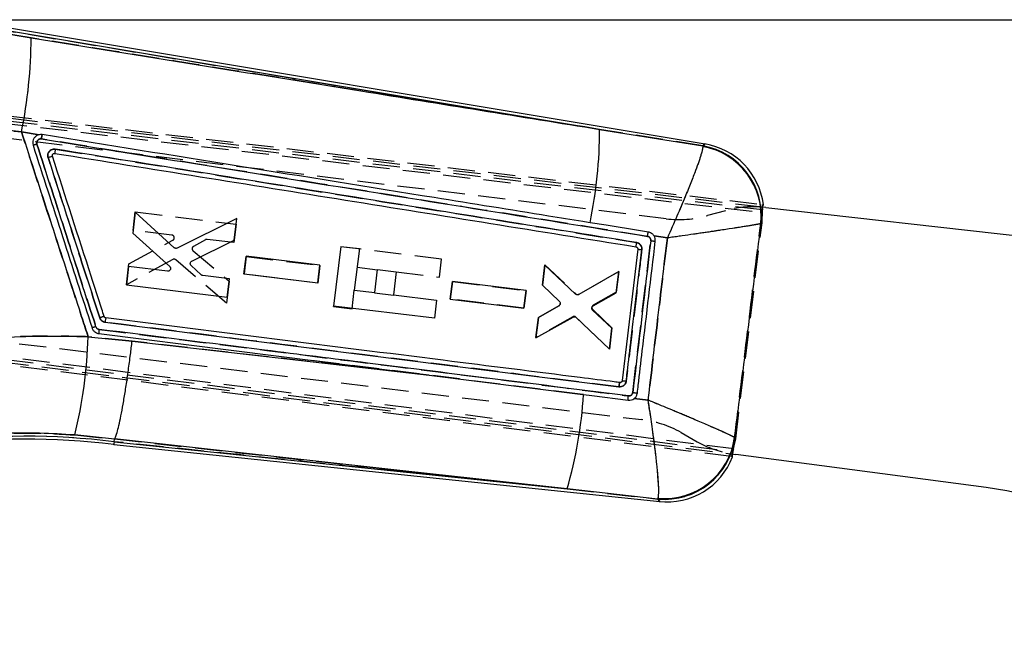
# Model space of a CAD drawing. Extents: x 79 to 812, y 8 to 551.
# Tile 22 of 31: x 240 to 333, y 488 to 546. Entities that reach past the tile are written whole.
import ezdxf

# ---------------------------------------------------------------- set-up
doc = ezdxf.new("R2010")
doc.units = 0
doc.header["$LTSCALE"] = 2
doc.linetypes.add('HIDDEN', pattern=[1.905, 1.27, -0.635])
doc.layers.get('0').update_dxf_attribs({"linetype": 'CONTINUOUS'})
doc.styles.add('SLDTEXTSTYLE0', font='TXT', dxfattribs={"width": 0.75})
doc.dimstyles.new('SLDDIMSTYLE1', dxfattribs={"dimtxt": 7, "dimasz": 6.604, "dimexe": 0, "dimexo": 0.0625, "dimgap": 1.75, "dimtad": 1, "dimdec": 0, "dimrnd": 1e-09, "dimzin": 12, "dimtxsty": 'SLDTEXTSTYLE0', "dimsah": 1, "dimcen": 0.09, "dimazin": 3, "dimtfac": 1, "dimtofl": 0, "dimtmove": 0, "dimatfit": 3, "dimtolj": 1, "dimtzin": 12})

# ---------------------------------------------------------------- blocks, each defined once
blk = doc.blocks.new('_D_1')
at = {"color": 179, "linetype": 'CONTINUOUS'}
for p, q in [((233.644, 545.596), (461.389, 545.596)), ((459.389, 396.085), (459.389, 545.596)), ((438.956, 396.085), (461.389, 396.085))]:
    blk.add_line(p, q, dxfattribs=at)
for points in [[(459.389, 545.596), (458.373, 538.992), (460.405, 538.992)], [(459.389, 396.085), (460.405, 402.689), (458.373, 402.689)]]:
    blk.add_solid(points, dxfattribs=at)
at = {"color": 179, "linetype": 'CONTINUOUS', "insert": (450.366, 466.912, 0.1), "char_height": 7, "attachment_point": 1, "rotation": 90, "style": 'SLDTEXTSTYLE0'}
blk.add_mtext('150', dxfattribs=at)

msp = doc.modelspace()

# ---------------------------------------------------------------- linework, layer by layer
at = {"color": 7, "linetype": 'CONTINUOUS'}
for p, q in [((294.7682, 535.2967), (237.3821, 544.8513)), ((304.6857, 533.9195), (237.4265, 545.118)), ((237.3325, 544.5534), (241.3779, 543.8934)), ((240.4659, 535.0592), (235.9728, 535.5856)), ((242.1144, 534.7889), (240.4659, 535.0592)), ((242.1144, 534.7889), (242.0938, 534.7836)), ((294.7682, 535.2967), (304.4682, 533.7397)), ((304.4682, 533.7397), (304.4714, 533.6807)), ((310.0683, 527.988), (310.1485, 528.2317)), ((251.1575, 527.5344), (250.9157, 525.5551)), ((254.8076, 524.1858), (251.1575, 527.5344)), ((310.3774, 527.9633), (309.9463, 528.0023)), ((310.3774, 527.9633), (351.7791, 523.3036)), ((260.6953, 526.9379), (255.092, 524.1457)), ((260.4452, 524.8896), (260.6953, 526.9379)), ((309.9172, 526.455), (309.9024, 526.4411)), ((250.9157, 525.5551), (254.3874, 522.4142)), ((301.1312, 525.0971), (299.8794, 525.3035)), ((256.4651, 522.9336), (260.4452, 524.8896)), ((270.462, 524.3071), (269.779, 518.7062)), ((270.462, 524.3071), (272.2028, 524.0948)), ((272.2028, 524.0948), (271.7273, 520.1952)), ((298.3514, 524.044), (296.8915, 511.697)), ((257.3467, 521.6373), (256.4033, 522.5186)), ((261.5697, 523.3748), (261.3676, 521.7208)), ((268.4927, 522.5319), (261.5697, 523.3748)), ((268.2907, 520.8778), (268.4927, 522.5319)), ((289.6198, 522.5492), (289.3908, 520.6739)), ((292.503, 519.8315), (289.6198, 522.5492)), ((250.5326, 522.418), (250.322, 520.6942)), ((254.1855, 521.9733), (250.5326, 522.418)), ((261.3676, 521.7208), (268.2907, 520.8778)), ((273.6423, 519.9617), (273.9084, 522.1441)), ((273.9084, 522.1441), (275.6633, 521.93)), ((275.6633, 521.93), (275.3972, 519.7477)), ((296.5726, 521.9513), (292.8028, 519.7959)), ((296.3264, 519.9353), (296.5726, 521.9513)), ((250.322, 520.6942), (259.7919, 519.5411)), ((260.0025, 521.265), (257.4887, 521.5711)), ((259.7919, 519.5411), (260.0025, 521.265)), ((280.9407, 521.0085), (280.7386, 519.3545)), ((287.8636, 520.1656), (280.9407, 521.0085)), ((289.3908, 520.6739), (290.9962, 519.1382)), ((271.7273, 520.1952), (273.6423, 519.9617)), ((275.3972, 519.7477), (279.4562, 519.2527)), ((287.6616, 518.5115), (287.8636, 520.1656)), ((294.1616, 518.7249), (296.3264, 519.9353)), ((279.4562, 519.2527), (279.2487, 517.5514)), ((280.7386, 519.3545), (287.6616, 518.5115)), ((279.2487, 517.5514), (269.779, 518.7062)), ((290.9456, 518.7337), (289.0188, 517.6289)), ((295.9204, 516.6113), (294.1109, 518.3168)), ((288.7855, 515.7184), (292.2753, 517.67)), ((289.0188, 517.6289), (288.7855, 515.7184)), ((292.5745, 517.632), (295.6828, 514.6657)), ((295.6828, 514.6657), (295.9204, 516.6113)), ((246.7286, 515.8256), (250.856, 515.3967)), ((278.7694, 512.2125), (292.9538, 510.426)), ((296.6826, 511.5173), (296.6632, 511.5187)), ((292.9538, 510.426), (293.2555, 510.388)), ((298.0133, 510.0131), (299.3277, 509.8632)), ((249.1957, 506.2165), (245.4706, 506.5949)), ((249.1671, 505.9641), (249.1957, 506.2165)), ((249.1671, 505.9641), (291.709, 501.5281)), ((249.1961, 506.2174), (249.1957, 506.2165)), ((307.4474, 506.3503), (307.4609, 506.3276)), ((249.1368, 505.6955), (300.4178, 500.3482)), ((307.1196, 504.8236), (307.5475, 504.758)), ((307.2637, 504.552), (307.2436, 504.808)), ((331.0891, 501.6652), (307.5475, 504.758)), ((300.2495, 500.5818), (291.709, 501.5281)), ((300.2495, 500.5818), (300.2755, 500.655))]:
    msp.add_line(p, q, dxfattribs=at)
at = {"color": 7, "linetype": 'HIDDEN'}
for p, q in [((237.3821, 544.8513), (294.7682, 535.2967)), ((241.3779, 543.8934), (237.3325, 544.5534)), ((223.7638, 538.3841), (310.0402, 528.2445)), ((310.0683, 527.988), (223.2732, 538.2163)), ((223.3248, 537.708), (310.0703, 527.4855)), ((310.0593, 527.7388), (223.8154, 537.8746)), ((235.9728, 535.5856), (240.4659, 535.0592)), ((301.0096, 526.9009), (234.9879, 534.9522)), ((240.4659, 535.0592), (242.1144, 534.7889)), ((304.4682, 533.7397), (294.7682, 535.2967)), ((304.4682, 533.7397), (304.4714, 533.6807)), ((243.4694, 533.0172), (243.5327, 533.0415)), ((243.6032, 533.043), (243.6024, 533.0431)), ((250.9466, 525.8135), (251.1565, 527.5373)), ((251.1565, 527.5373), (260.626, 526.3808)), ((306.5787, 527.6601), (304.9004, 527.1932)), ((310.0236, 526.5269), (310.0593, 527.7388)), ((260.626, 526.3808), (260.4161, 524.6568)), ((307.5482, 506.2283), (310.0236, 526.5269)), ((309.9024, 526.4411), (309.9172, 526.455)), ((310.0236, 526.5269), (309.9767, 526.4952)), ((254.5994, 525.3673), (250.9466, 525.8135)), ((299.8794, 525.3035), (301.1312, 525.0971)), ((250.5647, 522.6763), (254.6894, 524.8908)), ((257.7487, 524.9337), (256.6211, 524.305)), ((260.4161, 524.6568), (257.9025, 524.9638)), ((297.8825, 510.5859), (299.5705, 524.8419)), ((256.5814, 523.8872), (259.9747, 521.0321)), ((279.9266, 523.1101), (270.4569, 524.2649)), ((254.6716, 523.0701), (250.3237, 520.6968)), ((250.3237, 520.6968), (250.5647, 522.6763)), ((259.7253, 518.9836), (254.9573, 523.0407)), ((261.3662, 521.7061), (261.5676, 523.3602)), ((261.5676, 523.3602), (268.4903, 522.5147)), ((268.4903, 522.5147), (268.2889, 520.8605)), ((279.7191, 521.4088), (279.9266, 523.1101)), ((289.3893, 520.6669), (289.6219, 522.5776)), ((289.6219, 522.5776), (292.5405, 519.8445)), ((268.2889, 520.8605), (261.3662, 521.7061)), ((271.9902, 522.3514), (273.9052, 522.1178)), ((275.6601, 521.9038), (279.7191, 521.4088)), ((292.84, 519.8094), (296.5701, 521.9418)), ((296.5701, 521.9418), (296.3332, 519.9961)), ((259.9747, 521.0321), (259.7253, 518.9836)), ((280.7381, 519.3476), (280.9395, 521.0018)), ((280.9395, 521.0018), (287.8622, 520.1563)), ((290.9941, 519.1315), (289.3893, 520.6669)), ((271.5147, 518.4518), (271.727, 520.1926)), ((273.6422, 519.9609), (273.6391, 519.9355)), ((273.6391, 519.9355), (275.394, 519.7214)), ((275.394, 519.7214), (275.3971, 519.747)), ((287.8622, 520.1563), (287.6607, 518.5021)), ((296.3332, 519.9961), (294.1669, 518.7754)), ((287.6607, 518.5021), (280.7381, 519.3476)), ((307.3655, 505.2954), (204.9494, 518.206)), ((205.024, 517.9772), (307.2943, 505.0521)), ((269.7738, 518.6641), (269.7783, 518.7006)), ((269.7738, 518.6641), (271.5147, 518.4518)), ((289.0185, 517.6218), (290.946, 518.7267)), ((294.1179, 518.3672), (295.9284, 516.672)), ((204.5753, 517.7504), (307.2436, 504.808)), ((307.1551, 504.5657), (204.6491, 517.5206)), ((248.3427, 517.3407), (248.321, 517.1838)), ((248.3995, 517.5929), (248.3933, 517.5794)), ((292.2421, 517.6916), (288.7902, 515.7464)), ((288.7902, 515.7464), (289.0185, 517.6218)), ((295.6829, 514.6559), (292.5416, 517.6542)), ((232.6878, 516.092), (298.7096, 508.0406)), ((295.9284, 516.672), (295.6829, 514.6559)), ((250.856, 515.3967), (246.7286, 515.8256)), ((278.7694, 512.2125), (250.856, 515.3967)), ((292.9538, 510.426), (267.3105, 513.6544)), ((296.6826, 511.5173), (296.6632, 511.5187)), ((293.2555, 510.388), (292.9538, 510.426)), ((299.3277, 509.8632), (298.0133, 510.0131)), ((302.4161, 506.8217), (303.9329, 505.9652)), ((245.4706, 506.5949), (249.1957, 506.2165)), ((291.709, 501.5281), (249.1671, 505.9641)), ((249.1957, 506.2165), (249.1961, 506.2174)), ((307.2943, 505.0521), (307.5482, 506.2283)), ((307.4609, 506.3276), (307.4474, 506.3503)), ((307.5103, 506.2714), (307.5482, 506.2283)), ((291.709, 501.5281), (300.2495, 500.5818)), ((300.2495, 500.5818), (300.2755, 500.655))]:
    msp.add_line(p, q, dxfattribs=at)
at = {"color": 8, "linetype": 'CONTINUOUS'}
for p, q in [((309.9767, 526.4952), (309.9172, 526.455)), ((307.4609, 506.3276), (307.5103, 506.2714))]:
    msp.add_line(p, q, dxfattribs=at)
at = {"color": 8, "linetype": 'CONTINUOUS', "flags": 128}
for points in [[(304.4682, 533.7397), (304.6615, 533.8995), (304.6857, 533.9195)], [(300.4178, 500.3482), (300.3991, 500.3742), (300.2495, 500.5818)]]:
    msp.add_lwpolyline(points, dxfattribs=at)
at = {"color": 7, "linetype": 'HIDDEN', "flags": 128}
for points in [[(304.6857, 533.9195), (304.6615, 533.8995), (304.4682, 533.7397)], [(249.1961, 506.2174), (276.5748, 503.1974), (291.709, 501.5281)], [(300.2495, 500.5818), (300.3991, 500.3742), (300.4178, 500.3482)]]:
    msp.add_lwpolyline(points, dxfattribs=at)
at = {"color": 7, "linetype": 'CONTINUOUS', "flags": 128}
for points in [[(299.3539, 525.6478), (298.5955, 525.7699), (295.3948, 526.2849), (293.8742, 526.5296)], [(248.321, 517.1838), (272.4537, 514.1525), (272.4815, 514.149), (296.5857, 511.1175)], [(247.7344, 516.1165), (272.5919, 512.9901), (278.7694, 512.2125)], [(250.856, 515.3967), (268.9664, 513.3317), (278.7694, 512.2125)], [(293.2555, 510.388), (294.049, 510.288), (297.4473, 509.8598)], [(291.709, 501.5281), (276.5748, 503.1974), (249.1961, 506.2174)]]:
    msp.add_lwpolyline(points, dxfattribs=at)
at = {"color": 7, "linetype": 'CONTINUOUS'}
for centre, radius, start, end in [((196.6674, 544.0448), 44.7107, 348.406174, 359.80601), ((251.0372, 535.3266), 43.731, 348.39518, 359.960841), ((247.5752, 515.8586), 18.9222, 107.388388, 108.537046), ((303.337, 527.2132), 6.6238, 353.42704, 80.167061), ((303.3005, 527.1454), 6.6393, 353.910714, 79.842402), ((303.6022, 527.4116), 6.5975, 7.157912, 80.987677), ((305.0165, 569.8821), 45.3674, 263.105652, 263.64903), ((302.5707, 559.2186), 35.4267, 263.159932, 263.77577), ((254.0769, 498.7266), 19.8839, 107.096036, 108.345837), ((251.9334, 502.5844), 14.8712, 107.536066, 108.98866), ((249.21, 516.2326), 1.4802, 169.087471, 184.499778), ((203.8144, 516.9731), 42.9295, 346.010206, 358.468266), ((299.6428, 523.9416), 13.4712, 262.491512, 264.330908), ((252.7893, 512.8862), 40.5432, 343.730936, 356.467265), ((240.737, 436.7944), 69.6815, 83.051292, 97.047077), ((240.737, 436.7944), 69.4111, 83.05016, 97.047077), ((300.891, 507.1749), 6.6243, 264.442737, 352.65139), ((300.8687, 507.2713), 6.6428, 264.876953, 352.030311), ((301.102, 506.9101), 6.5975, 263.418884, 339.037172), ((323.311, 449.7199), 52.5244, 15.486523, 81.484034)]:
    msp.add_arc(centre, radius, start, end, dxfattribs=at)
at = {"color": 7, "linetype": 'HIDDEN'}
for centre, radius, start, end in [((196.6674, 544.0448), 44.7107, 348.406174, 359.80601), ((251.0372, 535.3266), 43.731, 348.39518, 359.960841), ((247.3683, 516.7379), 18.023, 107.596017, 108.80202), ((303.337, 527.2132), 6.6238, 353.42704, 80.167061), ((303.3005, 527.1454), 6.6393, 353.910714, 79.842402), ((302.2201, 536.8273), 10, 263.047077, 285.547077), ((309.259, 518.026), 10, 86.058633, 105.547077), ((305.1703, 572.0112), 47.5006, 263.229776, 263.748758), ((302.2701, 554.7098), 30.9151, 262.717766, 263.423492), ((254.1919, 498.1909), 20.4298, 106.962397, 108.178838), ((251.9147, 502.6929), 14.7625, 107.593731, 109.057036), ((249.2097, 516.2325), 1.4798, 169.081165, 184.497494), ((203.8144, 516.9731), 42.9295, 346.010206, 358.468266), ((302.6656, 550.2503), 39.9517, 263.123897, 263.744085), ((252.7893, 512.8862), 40.5432, 343.730936, 356.467265), ((297.499, 498.1141), 10, 60.547077, 83.047077), ((240.737, 436.7944), 69.6815, 83.051292, 97.047077), ((300.891, 507.1749), 6.6243, 264.442737, 352.65139), ((300.8687, 507.2713), 6.6428, 264.876953, 352.030311), ((308.85, 514.6728), 10, 240.547077, 260.035521)]:
    msp.add_arc(centre, radius, start, end, dxfattribs=at)
at = {"color": 7, "linetype": 'CONTINUOUS'}
for points, knots in [([(241.3779, 543.8934), (251.7009, 542.231), (269.4979, 539.3649), (287.2944, 536.4999), (294.7682, 535.2967)], [0, 0, 0, 0, 0.5800414, 1, 1, 1, 1]), ([(240.4659, 535.0592), (241.352, 532.3354), (243.154, 526.796), (245.242, 520.3849), (246.4442, 516.6978), (246.7286, 515.8256)], [0, 0, 0, 0, 0.4248116, 0.8639417, 1, 1, 1, 1]), ([(242.0938, 534.7836), (242.0322, 534.7618), (241.8883, 534.711), (241.7007, 534.5526), (241.5641, 534.3273), (241.5037, 534.0626), (241.5407, 533.8879), (241.5595, 533.7991)], [0, 0, 0, 0, 0.1568715, 0.3659968, 0.575002, 0.7837725, 1, 1, 1, 1]), ([(242.4181, 534.801), (242.3171, 534.8069), (242.2145, 534.813), (242.1159, 534.7893), (242.1144, 534.7889)], [0, 0, 0, 0, 0.9846076, 1, 1, 1, 1]), ([(242.3286, 534.394), (242.3374, 534.4475), (242.3552, 534.5544), (242.3826, 534.6897), (242.4054, 534.7816), (242.414, 534.7947), (242.4181, 534.801)], [0, 0, 0, 0, 0.2543325, 0.5086641, 0.7629908, 1, 1, 1, 1]), ([(293.8742, 526.5296), (293.6418, 526.567), (292.3425, 526.7761), (287.4643, 527.5609), (270.5453, 530.2824), (254.6922, 532.8292), (242.4181, 534.801)], [0, 0, 0, 0, 0.0135521, 0.0757581, 0.2844189, 1, 1, 1, 1]), ([(241.5595, 533.7991), (242.482, 530.9403), (244.3271, 525.2227), (246.1721, 519.5051), (247.0946, 516.6463)], [0, 0, 0, 0, 0.50000026, 1, 1, 1, 1]), ([(241.9203, 533.9161), (241.9113, 533.9588), (241.8935, 534.0423), (241.9224, 534.1685), (241.9874, 534.2764), (242.085, 534.3559), (242.2038, 534.4014), (242.287, 534.3965), (242.3286, 534.394)], [0, 0, 0, 0, 0.1728871, 0.3382766, 0.5036965, 0.6691415, 0.8345772, 1, 1, 1, 1]), ([(247.4526, 516.7644), (246.5306, 519.6233), (244.6866, 525.3405), (242.8424, 531.0577), (241.9204, 533.9161)], [0, 0, 0, 0, 0.5000433, 1, 1, 1, 1]), ([(242.3286, 534.394), (252.5902, 532.747), (271.5694, 529.7008), (290.5471, 526.6501), (299.2639, 525.2489)], [0, 0, 0, 0, 0.5406799, 1, 1, 1, 1]), ([(304.4714, 533.6807), (304.4364, 533.4714), (304.3674, 533.0589), (303.8926, 531.7143), (303.3481, 530.307), (302.7627, 528.8646), (302.0253, 527.1203), (301.4395, 525.7869), (301.1339, 525.1031), (301.1312, 525.0971)], [0, 0, 0, 0, 0.2123086, 0.4184498, 0.5447965, 0.6711656, 0.8306908, 0.9985142, 1, 1, 1, 1]), ([(243.6407, 533.438), (243.5777, 533.4421), (243.446, 533.4507), (243.2536, 533.383), (243.0888, 533.2565), (242.9762, 533.082), (242.9205, 532.8702), (242.9487, 532.7269), (242.9635, 532.6516)], [0, 0, 0, 0, 0.152251, 0.318701, 0.4831423, 0.6494662, 0.8157834, 1, 1, 1, 1]), ([(242.9635, 532.6516), (242.9764, 532.6557), (243.0134, 532.6674), (243.0936, 532.6927), (243.1984, 532.7257), (243.2968, 532.7562), (243.3591, 532.7752), (243.3707, 532.7784), (243.3759, 532.7799)], [0, 0, 0, 0, 0.0637628, 0.1836307, 0.3984867, 0.6133451, 0.8281996, 1, 1, 1, 1]), ([(243.3759, 532.7799), (243.3716, 532.8004), (243.3623, 532.8445), (243.3762, 532.913), (243.4119, 532.974), (243.4655, 533.0212), (243.5102, 533.0347), (243.5327, 533.0415)], [0, 0, 0, 0, 0.1822619, 0.3920901, 0.593529, 0.7952848, 1, 1, 1, 1]), ([(248.2316, 517.732), (248.1583, 517.9591), (247.7525, 519.2165), (246.134, 524.2325), (244.5887, 529.0214), (243.3759, 532.7799)], [0, 0, 0, 0, 0.045279, 0.2506895, 1, 1, 1, 1]), ([(243.5327, 533.0415), (243.5339, 533.0417), (243.5567, 533.0461), (243.5801, 533.0446), (243.6024, 533.0431)], [0, 0, 0, 0, 0.0508973, 1, 1, 1, 1]), ([(243.6407, 533.438), (243.6329, 533.3864), (243.6174, 533.2831), (243.6026, 533.1533), (243.5963, 533.062), (243.6009, 533.0493), (243.6032, 533.043)], [0, 0, 0, 0, 0.2499975, 0.4999991, 0.7499998, 1, 1, 1, 1]), ([(243.6024, 533.0431), (252.6993, 531.5818), (270.8931, 528.6592), (289.0855, 525.7322), (298.1816, 524.2687)], [0, 0, 0, 0, 0.49999999, 1, 1, 1, 1]), ([(298.2218, 524.6711), (289.1332, 526.132), (270.9402, 529.0563), (252.7458, 531.9766), (243.6407, 533.438)], [0, 0, 0, 0, 0.4995615, 1, 1, 1, 1]), ([(242.9635, 532.6516), (243.0466, 532.394), (243.8558, 529.8855), (245.4742, 524.8683), (247.0093, 520.1086), (247.8184, 517.5999)], [0, 0, 0, 0, 0.0513417, 0.4999801, 1, 1, 1, 1]), ([(310.0402, 528.2445), (310.0402, 528.2445), (310.0401, 528.2445), (310.04, 528.2445), (310.0394, 528.2444), (310.0372, 528.2433), (310.0334, 528.2301), (310.0328, 528.174), (310.0377, 528.0732), (310.0434, 527.9858), (310.0458, 527.9479)], [0, 0, 0, 0, 0.0006085, 0.0030425, 0.0127794, 0.0517358, 0.2081817, 0.4938948, 0.7804556, 1, 1, 1, 1]), ([(309.9024, 526.4411), (309.7373, 526.4052), (309.412, 526.3343), (308.0891, 526.1204), (306.6543, 525.8999), (305.1551, 525.6757), (303.3109, 525.4067), (301.8781, 525.2022), (301.1377, 525.0981), (301.1312, 525.0971)], [0, 0, 0, 0, 0.2123075, 0.4184487, 0.5447952, 0.6711648, 0.8306898, 0.9985147, 1, 1, 1, 1]), ([(309.9024, 526.4411), (309.4901, 523.0667), (308.6719, 516.3698), (307.8534, 509.6728), (307.4474, 506.3503)], [0, 0, 0, 0, 0.5038686, 1, 1, 1, 1]), ([(299.2639, 525.2489), (299.2728, 525.3016), (299.2907, 525.4069), (299.3181, 525.5392), (299.3411, 525.6299), (299.3497, 525.6419), (299.3539, 525.6478)], [0, 0, 0, 0, 0.25254601, 0.50507303, 0.75761047, 1, 1, 1, 1]), ([(299.8794, 525.3035), (299.8677, 525.3207), (299.8073, 525.4095), (299.661, 525.5432), (299.48, 525.6239), (299.3744, 525.6439), (299.3539, 525.6478)], [0, 0, 0, 0, 0.0968273, 0.4995041, 0.9028968, 1, 1, 1, 1]), ([(299.998, 524.7931), (299.9997, 524.8809), (300.003, 525.0575), (299.9294, 525.2256), (299.8807, 525.3016), (299.8794, 525.3035)], [0, 0, 0, 0, 0.4910488, 0.9868619, 1, 1, 1, 1]), ([(299.5706, 524.8427), (299.0106, 520.0909), (298.4504, 515.3384), (297.8826, 510.5867), (297.8825, 510.5859)], [0, 0, 0, 0, 0.9998338, 1, 1, 1, 1]), ([(298.2218, 524.6711), (298.2137, 524.6187), (298.1976, 524.514), (298.182, 524.3815), (298.1752, 524.2882), (298.1797, 524.2752), (298.1819, 524.2687)], [0, 0, 0, 0, 0.249992, 0.4999921, 0.7499998, 1, 1, 1, 1]), ([(298.7297, 524.0007), (298.7307, 524.0696), (298.7325, 524.2075), (298.6485, 524.4009), (298.5101, 524.5555), (298.3569, 524.6419), (298.2559, 524.6637), (298.2218, 524.6711)], [0, 0, 0, 0, 0.2216057, 0.4431986, 0.6648542, 0.8866217, 1, 1, 1, 1]), ([(298.3121, 510.5363), (298.3404, 510.7763), (298.4955, 512.0914), (299.0565, 516.8438), (299.5909, 521.356), (299.998, 524.7931)], [0, 0, 0, 0, 0.0504947, 0.2767379, 1, 1, 1, 1]), ([(299.2639, 525.2489), (299.285, 525.2443), (299.3465, 525.2309), (299.4393, 525.178), (299.5225, 525.0842), (299.5727, 524.9672), (299.5713, 524.8841), (299.5706, 524.8427)], [0, 0, 0, 0, 0.1157915, 0.3372613, 0.5586628, 0.7800599, 1, 1, 1, 1]), ([(299.3277, 509.8632), (299.6234, 512.3662), (300.2232, 517.4444), (300.8257, 522.5222), (301.1312, 525.0971)], [0, 0, 0, 0, 0.49290236, 1, 1, 1, 1]), ([(255.092, 524.1457), (255.0651, 524.1355), (255.0113, 524.1151), (254.9238, 524.1208), (254.8544, 524.1476), (254.8199, 524.1757), (254.8076, 524.1858)], [0, 0, 0, 0, 0.2812474, 0.5624844, 0.844019, 1, 1, 1, 1]), ([(297.2673, 511.6498), (297.2991, 511.9185), (297.4582, 513.2625), (297.9458, 517.3794), (298.4014, 521.2276), (298.7297, 524.0007)], [0, 0, 0, 0, 0.0652876, 0.3264378, 1, 1, 1, 1]), ([(298.1816, 524.2687), (298.2039, 524.2628), (298.2483, 524.251), (298.3029, 524.2065), (298.3401, 524.1479), (298.3542, 524.0905), (298.3521, 524.0558), (298.3514, 524.044)], [0, 0, 0, 0, 0.2211328, 0.442253, 0.6636645, 0.8855644, 1, 1, 1, 1]), ([(256.4033, 522.5186), (256.3842, 522.5404), (256.3462, 522.5842), (256.3211, 522.6687), (256.3221, 522.7464), (256.3385, 522.791), (256.345, 522.8086)], [0, 0, 0, 0, 0.2740449, 0.5480874, 0.8214363, 1, 1, 1, 1]), ([(256.345, 522.8086), (256.3591, 522.834), (256.388, 522.8863), (256.4389, 522.9176), (256.4651, 522.9336)], [0, 0, 0, 0, 0.4865193, 1, 1, 1, 1]), ([(254.4544, 522.1367), (254.4418, 522.1109), (254.4164, 522.0592), (254.3487, 522.0038), (254.269, 521.9711), (254.2129, 521.9726), (254.1855, 521.9733)], [0, 0, 0, 0, 0.252667, 0.5052822, 0.7585425, 1, 1, 1, 1]), ([(254.3874, 522.4142), (254.4066, 522.3929), (254.4452, 522.3503), (254.4718, 522.267), (254.4723, 522.1932), (254.4591, 522.1514), (254.4544, 522.1367)], [0, 0, 0, 0, 0.2825821, 0.565245, 0.8471671, 1, 1, 1, 1]), ([(257.4887, 521.5711), (257.4605, 521.577), (257.408, 521.5881), (257.3661, 521.6217), (257.3467, 521.6373)], [0, 0, 0, 0, 0.5356233, 1, 1, 1, 1]), ([(292.8028, 519.7959), (292.7765, 519.7841), (292.724, 519.7606), (292.6364, 519.7613), (292.5596, 519.7858), (292.5202, 519.8176), (292.503, 519.8315)], [0, 0, 0, 0, 0.2653152, 0.5306226, 0.796076, 1, 1, 1, 1]), ([(291.066, 518.8955), (291.0564, 518.8681), (291.0371, 518.8131), (290.9885, 518.7612), (290.9549, 518.7397), (290.9456, 518.7337)], [0, 0, 0, 0, 0.41953584, 0.83909889, 1, 1, 1, 1]), ([(290.9962, 519.1382), (291.0106, 519.1216), (291.044, 519.0829), (291.0722, 519.0059), (291.0749, 518.9389), (291.0675, 518.903), (291.066, 518.8955)], [0, 0, 0, 0, 0.2493004, 0.5814057, 0.9133935, 1, 1, 1, 1]), ([(294.1109, 518.3168), (294.092, 518.3391), (294.054, 518.3837), (294.0294, 518.4696), (294.0314, 518.5357), (294.0408, 518.5703), (294.0426, 518.577)], [0, 0, 0, 0, 0.3089205, 0.6179165, 0.9260569, 1, 1, 1, 1]), ([(294.0426, 518.577), (294.0539, 518.6038), (294.0764, 518.6573), (294.125, 518.7029), (294.1556, 518.7213), (294.1616, 518.7249)], [0, 0, 0, 0, 0.4459321, 0.8918316, 1, 1, 1, 1]), ([(247.8184, 517.5999), (247.846, 517.5368), (247.9013, 517.4106), (248.0574, 517.2702), (248.2062, 517.2026), (248.2972, 517.1877), (248.321, 517.1838)], [0, 0, 0, 0, 0.2982147, 0.5964252, 0.8947633, 1, 1, 1, 1]), ([(248.3995, 517.5929), (248.378, 517.5977), (248.3337, 517.6077), (248.2777, 517.6493), (248.2453, 517.6946), (248.2345, 517.724), (248.2316, 517.732)], [0, 0, 0, 0, 0.2851348, 0.5908046, 0.8895358, 1, 1, 1, 1]), ([(248.3995, 517.5929), (248.3952, 517.5866), (248.3865, 517.5734), (248.3658, 517.4808), (248.3423, 517.3449), (248.3281, 517.2375), (248.321, 517.1838)], [0, 0, 0, 0, 0.23738128, 0.49158636, 0.74578937, 1, 1, 1, 1]), ([(296.6632, 511.5187), (296.492, 511.5403), (295.249, 511.697), (289.7191, 512.3938), (273.8027, 514.3986), (258.9575, 516.2653), (248.3995, 517.5929)], [0, 0, 0, 0, 0.0106438, 0.0772635, 0.3437421, 1, 1, 1, 1]), ([(292.2753, 517.67), (292.3017, 517.6815), (292.3546, 517.7045), (292.4424, 517.7029), (292.5187, 517.6777), (292.5577, 517.6458), (292.5745, 517.632)], [0, 0, 0, 0, 0.26624601, 0.53249865, 0.79891068, 1, 1, 1, 1]), ([(247.0946, 516.6463), (247.1295, 516.5661), (247.1994, 516.4058), (247.3972, 516.2272), (247.5869, 516.1406), (247.7034, 516.1215), (247.7344, 516.1165)], [0, 0, 0, 0, 0.29719357, 0.59438155, 0.89181226, 1, 1, 1, 1]), ([(247.7567, 516.5128), (247.742, 516.5152), (247.6867, 516.5242), (247.5965, 516.5654), (247.5024, 516.6502), (247.4692, 516.7264), (247.4526, 516.7644)], [0, 0, 0, 0, 0.10759559, 0.40540975, 0.70317043, 1, 1, 1, 1]), ([(297.4703, 510.2645), (289.3019, 511.2921), (277.9124, 512.7249), (261.3411, 514.8072), (252.9382, 515.8622), (247.7567, 516.5128)], [0, 0, 0, 0, 0.4929377, 0.6873207, 1, 1, 1, 1]), ([(229.9137, 514.8533), (231.287, 515.0442), (234.0337, 515.4258), (238.2313, 515.7583), (242.4702, 515.9216), (245.3091, 515.8576), (246.7286, 515.8256)], [0, 0, 0, 0, 0.2476447, 0.4952928, 0.7476429, 1, 1, 1, 1]), ([(249.1961, 506.2174), (249.2388, 506.2835), (249.3242, 506.4156), (249.4849, 506.9299), (249.6648, 507.6667), (249.8606, 508.6197), (250.0664, 509.7637), (250.2764, 511.0609), (250.4846, 512.4796), (250.6737, 513.8907), (250.7947, 514.874), (250.8501, 515.3466), (250.856, 515.3967)], [0, 0, 0, 0, 0.11200754, 0.22401491, 0.33602231, 0.4480296, 0.56003938, 0.6720488, 0.78406247, 0.89607592, 0.98898521, 1, 1, 1, 1]), ([(296.5857, 511.1175), (296.5941, 511.1166), (296.6703, 511.1082), (296.8182, 511.1216), (297.0145, 511.21), (297.1682, 511.3621), (297.2456, 511.5221), (297.2622, 511.6197), (297.2673, 511.6498)], [0, 0, 0, 0, 0.0263198, 0.2410484, 0.4558007, 0.6901845, 0.9047198, 1, 1, 1, 1]), ([(296.6632, 511.5187), (296.659, 511.5129), (296.6504, 511.5013), (296.6299, 511.4092), (296.6068, 511.2762), (296.5928, 511.1704), (296.5857, 511.1175)], [0, 0, 0, 0, 0.2469805, 0.4979894, 0.7489999, 1, 1, 1, 1]), ([(296.8915, 511.697), (296.8863, 511.6743), (296.876, 511.6289), (296.8331, 511.5722), (296.7755, 511.5325), (296.722, 511.5177), (296.6909, 511.5174), (296.6826, 511.5173)], [0, 0, 0, 0, 0.2297756, 0.4595445, 0.6889893, 0.9178155, 1, 1, 1, 1]), ([(296.8915, 511.697), (296.8959, 511.6963), (296.9048, 511.6949), (296.9742, 511.686), (297.0796, 511.6728), (297.1856, 511.6597), (297.251, 511.6517), (297.2673, 511.6498)], [0, 0, 0, 0, 0.2243492, 0.4487009, 0.6730515, 0.9184752, 1, 1, 1, 1]), ([(297.8825, 510.5859), (297.8734, 510.5455), (297.855, 510.4638), (297.7781, 510.3614), (297.6743, 510.2899), (297.5659, 510.2589), (297.4974, 510.2629), (297.4703, 510.2645)], [0, 0, 0, 0, 0.2128677, 0.4300245, 0.6446867, 0.8593706, 1, 1, 1, 1]), ([(298.0133, 510.0131), (298.0631, 510.0578), (298.1777, 510.1605), (298.2774, 510.3482), (298.3026, 510.485), (298.3121, 510.5363)], [0, 0, 0, 0, 0.3244138, 0.7467384, 1, 1, 1, 1]), ([(297.4473, 509.8598), (297.4449, 509.8647), (297.4399, 509.8746), (297.4404, 509.9448), (297.4471, 510.0488), (297.458, 510.1624), (297.4669, 510.2367), (297.4703, 510.2645)], [0, 0, 0, 0, 0.2129064, 0.428789, 0.6446718, 0.8672059, 1, 1, 1, 1]), ([(297.4473, 509.8598), (297.5504, 509.8588), (297.7411, 509.8569), (297.9263, 509.9485), (298.0046, 510.0066), (298.0133, 510.0131)], [0, 0, 0, 0, 0.5106841, 0.9454053, 1, 1, 1, 1]), ([(300.2755, 500.655), (300.3003, 500.8549), (300.348, 501.2387), (300.2743, 502.4877), (300.1468, 503.8495), (299.9679, 505.4171), (299.7285, 507.2242), (299.4945, 508.8028), (299.3648, 509.6306), (299.3287, 509.8567), (299.3277, 509.8632)], [0, 0, 0, 0, 0.1967578, 0.3777005, 0.5053077, 0.6329408, 0.8098474, 0.9480609, 0.9985101, 1, 1, 1, 1]), ([(307.4474, 506.3503), (307.3137, 506.4243), (307.057, 506.5665), (306.0073, 507.0403), (304.8184, 507.5592), (303.4197, 508.1581), (301.7761, 508.8501), (300.317, 509.4559), (299.5451, 509.7738), (299.3338, 509.8607), (299.3277, 509.8632)], [0, 0, 0, 0, 0.1967576, 0.3777003, 0.5053073, 0.63294, 0.8098465, 0.9480607, 0.9985099, 1, 1, 1, 1]), ([(245.4706, 506.5949), (244.3727, 506.6606), (242.177, 506.7919), (238.8427, 506.77), (235.4908, 506.5947), (233.2691, 506.3258), (232.1583, 506.1913)], [0, 0, 0, 0, 0.2470933, 0.4941734, 0.7470898, 1, 1, 1, 1]), ([(249.1671, 505.9641), (249.1468, 505.7853), (249.1263, 505.606), (249.1368, 505.6961), (249.1369, 505.6964)], [0, 0, 0, 0, 0.9966802, 1, 1, 1, 1]), ([(307.2184, 504.8112), (307.2113, 504.7886), (307.1887, 504.717), (307.1634, 504.6313), (307.1503, 504.574), (307.1538, 504.568), (307.1551, 504.5657)], [0, 0, 0, 0, 0.1511836, 0.4799739, 0.8009429, 1, 1, 1, 1])]:
    msp.add_open_spline(points, degree=3, knots=knots, dxfattribs=at)
at = {"color": 7, "linetype": 'HIDDEN'}
for points, knots in [([(294.7682, 535.2967), (287.2944, 536.4999), (269.4979, 539.3649), (251.7009, 542.231), (241.3779, 543.8934)], [0, 0, 0, 0, 0.4199586, 1, 1, 1, 1]), ([(246.7286, 515.8256), (246.4442, 516.6977), (245.2196, 520.4537), (243.1316, 526.8648), (241.3296, 532.4042), (240.4659, 535.0592)], [0, 0, 0, 0, 0.136056, 0.585923, 1, 1, 1, 1]), ([(242.4181, 534.801), (242.414, 534.7947), (242.4054, 534.7816), (242.3825, 534.6897), (242.3551, 534.5544), (242.3374, 534.4475), (242.3285, 534.394)], [0, 0, 0, 0, 0.237013, 0.4913438, 0.74566, 1, 1, 1, 1]), ([(242.3285, 534.394), (242.2856, 534.3964), (242.2011, 534.4012), (242.0815, 534.3538), (241.9848, 534.2733), (241.9208, 534.1645), (241.8938, 534.0398), (241.9112, 533.9581), (241.9199, 533.9176)], [0, 0, 0, 0, 0.17098312, 0.33674846, 0.5025078, 0.66822009, 0.83520243, 1, 1, 1, 1]), ([(241.9199, 533.9176), (242.8421, 531.0587), (244.6864, 525.3412), (246.5305, 519.6236), (247.4525, 516.7648)], [0, 0, 0, 0, 0.5000116, 1, 1, 1, 1]), ([(299.264, 525.2489), (289.0031, 526.8982), (270.0253, 529.9488), (251.0461, 532.9949), (242.3285, 534.394)], [0, 0, 0, 0, 0.540679, 1, 1, 1, 1]), ([(304.4714, 533.6807), (304.4364, 533.4714), (304.3674, 533.0589), (303.8926, 531.7143), (303.3481, 530.307), (302.7627, 528.8646), (302.0253, 527.1203), (301.4395, 525.7869), (301.1339, 525.1031), (301.1312, 525.0971)], [0, 0, 0, 0, 0.2123086, 0.4184498, 0.5447965, 0.6711656, 0.8306908, 0.9985142, 1, 1, 1, 1]), ([(242.9635, 532.6516), (242.9614, 532.6588), (242.9396, 532.7316), (242.9257, 532.8787), (242.9753, 533.0817), (243.089, 533.2566), (243.2535, 533.383), (243.446, 533.4507), (243.5777, 533.4421), (243.6407, 533.438)], [0, 0, 0, 0, 0.0182665, 0.1844516, 0.3507209, 0.5169969, 0.6813909, 0.8477929, 1, 1, 1, 1]), ([(243.6407, 533.438), (252.7458, 531.9766), (270.9402, 529.0563), (289.1332, 526.132), (298.2218, 524.6711)], [0, 0, 0, 0, 0.5004385, 1, 1, 1, 1]), ([(247.8181, 517.601), (247.0091, 520.1094), (245.391, 525.1262), (243.7727, 530.1431), (242.9635, 532.6516)], [0, 0, 0, 0, 0.499984, 1, 1, 1, 1]), ([(310.0458, 527.9479), (310.0466, 527.9359), (310.0505, 527.8734), (310.0554, 527.7989), (310.0593, 527.7388)], [0, 0, 0, 0, 0.19250726, 1, 1, 1, 1]), ([(310.0703, 527.4855), (310.0688, 527.5427), (310.0658, 527.6572), (310.0617, 527.8095), (310.0604, 527.9234), (310.0632, 527.9768), (310.0671, 527.9854), (310.0683, 527.988)], [0, 0, 0, 0, 0.22772, 0.4554773, 0.681939, 0.9046863, 1, 1, 1, 1]), ([(309.9024, 526.4411), (309.7373, 526.4052), (309.412, 526.3343), (308.0891, 526.1204), (306.6543, 525.8999), (305.1551, 525.6757), (303.3109, 525.4067), (301.8781, 525.2022), (301.1377, 525.0981), (301.1312, 525.0971)], [0, 0, 0, 0, 0.2123075, 0.4184487, 0.5447952, 0.6711648, 0.8306898, 0.9985147, 1, 1, 1, 1]), ([(307.4474, 506.3503), (307.8534, 509.6728), (308.6719, 516.3698), (309.4901, 523.0667), (309.9024, 526.4411)], [0, 0, 0, 0, 0.4961314, 1, 1, 1, 1]), ([(254.8212, 525.144), (254.8151, 525.1721), (254.803, 525.2282), (254.7508, 525.2982), (254.6813, 525.3492), (254.6263, 525.3613), (254.5994, 525.3673)], [0, 0, 0, 0, 0.2520864, 0.5042068, 0.7567433, 1, 1, 1, 1]), ([(299.2636, 525.249), (299.2725, 525.3016), (299.2905, 525.4069), (299.3179, 525.5393), (299.341, 525.6299), (299.3494, 525.642), (299.3536, 525.6479)], [0, 0, 0, 0, 0.2525333, 0.5050777, 0.7576128, 1, 1, 1, 1]), ([(254.6894, 524.8908), (254.7133, 524.9069), (254.761, 524.939), (254.807, 525.0138), (254.825, 525.0852), (254.8222, 525.1289), (254.8212, 525.144)], [0, 0, 0, 0, 0.2834666, 0.5669592, 0.8495179, 1, 1, 1, 1]), ([(257.9025, 524.9638), (257.8737, 524.9648), (257.8199, 524.9667), (257.7712, 524.9441), (257.7487, 524.9337)], [0, 0, 0, 0, 0.5361578, 1, 1, 1, 1]), ([(298.2218, 524.6711), (298.2559, 524.6637), (298.3569, 524.6419), (298.5101, 524.5555), (298.6485, 524.4009), (298.7329, 524.2067), (298.7306, 524.0679), (298.7294, 523.9981)], [0, 0, 0, 0, 0.1130602, 0.3342056, 0.5552393, 0.7762105, 1, 1, 1, 1]), ([(299.5705, 524.8419), (299.5719, 524.8634), (299.5759, 524.9263), (299.5506, 525.0302), (299.4834, 525.1362), (299.3847, 525.2168), (299.3042, 525.2382), (299.264, 525.2489)], [0, 0, 0, 0, 0.1154068, 0.336574, 0.5577774, 0.7789861, 1, 1, 1, 1]), ([(301.1312, 525.0971), (300.8257, 522.5222), (300.2232, 517.4444), (299.6234, 512.3662), (299.3277, 509.8632)], [0, 0, 0, 0, 0.50709764, 1, 1, 1, 1]), ([(256.6211, 524.305), (256.5974, 524.2883), (256.5498, 524.2549), (256.5051, 524.1786), (256.4876, 524.103), (256.4928, 524.0559), (256.4949, 524.0375)], [0, 0, 0, 0, 0.2748255, 0.5497047, 0.8236994, 1, 1, 1, 1]), ([(256.4949, 524.0375), (256.5024, 524.0094), (256.5179, 523.9518), (256.5598, 523.9091), (256.5814, 523.8872)], [0, 0, 0, 0, 0.4855396, 1, 1, 1, 1]), ([(298.7294, 523.9981), (298.6976, 523.7293), (298.5385, 522.3853), (298.0511, 518.2692), (297.5955, 514.4219), (297.2673, 511.6498)], [0, 0, 0, 0, 0.0653012, 0.3265067, 1, 1, 1, 1]), ([(254.9573, 523.0407), (254.9336, 523.057), (254.8864, 523.0897), (254.8002, 523.1052), (254.7264, 523.096), (254.686, 523.077), (254.6716, 523.0701)], [0, 0, 0, 0, 0.2806091, 0.5611877, 0.8425476, 1, 1, 1, 1]), ([(292.5405, 519.8445), (292.5634, 519.827), (292.6091, 519.792), (292.6947, 519.7724), (292.7748, 519.7785), (292.8204, 519.8001), (292.84, 519.8094)], [0, 0, 0, 0, 0.266051, 0.5320892, 0.7984023, 1, 1, 1, 1]), ([(290.946, 518.7267), (290.9644, 518.739), (290.999, 518.7623), (291.0206, 518.798), (291.0307, 518.8148)], [0, 0, 0, 0, 0.52975, 1, 1, 1, 1]), ([(291.058, 518.8768), (291.0634, 518.892), (291.0713, 518.9143), (291.0719, 518.9379), (291.0721, 518.9455)], [0, 0, 0, 0, 0.678633, 1, 1, 1, 1]), ([(294.1669, 518.7754), (294.1431, 518.7583), (294.0955, 518.7242), (294.051, 518.6467), (294.0371, 518.582), (294.0379, 518.5462), (294.038, 518.5393)], [0, 0, 0, 0, 0.309179, 0.6183699, 0.9266784, 1, 1, 1, 1]), ([(294.038, 518.5393), (294.0425, 518.5106), (294.0515, 518.4533), (294.0877, 518.3974), (294.113, 518.3721), (294.1179, 518.3672)], [0, 0, 0, 0, 0.4457211, 0.8914298, 1, 1, 1, 1]), ([(248.321, 517.1838), (248.2972, 517.1877), (248.2062, 517.2026), (248.0574, 517.2702), (247.901, 517.4108), (247.8458, 517.5375), (247.8181, 517.601)], [0, 0, 0, 0, 0.10506531, 0.40291754, 0.7006424, 1, 1, 1, 1]), ([(296.5857, 511.1175), (288.5418, 512.1295), (272.4539, 514.1534), (256.3653, 516.1737), (248.321, 517.1838)], [0, 0, 0, 0, 0.5, 1, 1, 1, 1]), ([(292.5416, 517.6542), (292.5189, 517.6719), (292.4736, 517.7073), (292.3885, 517.7276), (292.308, 517.7223), (292.2621, 517.7009), (292.2421, 517.6916)], [0, 0, 0, 0, 0.2651426, 0.5302333, 0.7956314, 1, 1, 1, 1]), ([(247.4525, 516.7648), (247.4576, 516.7509), (247.4768, 516.6981), (247.5341, 516.6171), (247.6351, 516.5403), (247.7161, 516.522), (247.7567, 516.5128)], [0, 0, 0, 0, 0.1072301, 0.4047744, 0.7023417, 1, 1, 1, 1]), ([(247.7567, 516.5128), (256.1595, 515.4576), (271.6486, 513.5126), (288.2196, 511.4286), (296.3879, 510.4007), (297.4703, 510.2645)], [0, 0, 0, 0, 0.5070623, 0.9346842, 1, 1, 1, 1]), ([(246.7286, 515.8256), (245.3355, 515.8573), (242.5492, 515.9209), (238.3366, 515.7644), (234.1118, 515.4356), (231.313, 515.0474), (229.9137, 514.8533)], [0, 0, 0, 0, 0.2476834, 0.4953598, 0.7476814, 1, 1, 1, 1]), ([(297.2673, 511.6498), (297.2608, 511.6135), (297.2422, 511.5096), (297.1594, 511.352), (297.0135, 511.2121), (296.8312, 511.1264), (296.6838, 511.1077), (296.6007, 511.116), (296.5857, 511.1175)], [0, 0, 0, 0, 0.1152016, 0.3296805, 0.5441687, 0.7380592, 0.9527124, 1, 1, 1, 1]), ([(296.5857, 511.1175), (296.5928, 511.1704), (296.6068, 511.2762), (296.6299, 511.4092), (296.6504, 511.5013), (296.659, 511.5129), (296.6632, 511.5187)], [0, 0, 0, 0, 0.2510001, 0.5020106, 0.7530195, 1, 1, 1, 1]), ([(297.4703, 510.2645), (297.4974, 510.2629), (297.5659, 510.2589), (297.6743, 510.2899), (297.7781, 510.3614), (297.855, 510.4638), (297.8734, 510.5455), (297.8825, 510.5859)], [0, 0, 0, 0, 0.1406294, 0.3553133, 0.5699755, 0.7871323, 1, 1, 1, 1]), ([(307.4474, 506.3503), (307.3032, 506.4295), (307.0155, 506.5877), (305.826, 507.121), (304.5117, 507.6913), (303.1217, 508.2841), (301.3923, 509.0105), (300.036, 509.572), (299.3338, 509.8607), (299.3277, 509.8632)], [0, 0, 0, 0, 0.206446, 0.4121064, 0.5384963, 0.6649103, 0.827375, 0.9985093, 1, 1, 1, 1]), ([(300.2755, 500.655), (300.3009, 500.8688), (300.3514, 501.2957), (300.2587, 502.7), (300.1095, 504.1955), (299.9259, 505.7464), (299.6696, 507.6427), (299.4484, 509.1055), (299.3287, 509.8567), (299.3277, 509.8632)], [0, 0, 0, 0, 0.2064463, 0.4121069, 0.5384971, 0.6649113, 0.8273759, 0.9985095, 1, 1, 1, 1]), ([(232.1583, 506.1913), (233.2431, 506.323), (235.4128, 506.5864), (238.7374, 506.7668), (242.0982, 506.7954), (244.3465, 506.6618), (245.4706, 506.5949)], [0, 0, 0, 0, 0.247017, 0.4940394, 0.7470123, 1, 1, 1, 1]), ([(307.2943, 505.0521), (307.2766, 504.996), (307.2492, 504.9093), (307.2265, 504.8368), (307.2184, 504.8112)], [0, 0, 0, 0, 0.6474773, 1, 1, 1, 1]), ([(307.2436, 504.808), (307.2434, 504.8173), (307.243, 504.8358), (307.265, 504.927), (307.2993, 505.0544), (307.3354, 505.185), (307.3578, 505.2673), (307.3655, 505.2954)], [0, 0, 0, 0, 0.21933283, 0.43861932, 0.6594026, 0.88398146, 1, 1, 1, 1])]:
    msp.add_open_spline(points, degree=3, knots=knots, dxfattribs=at)

# ---------------------------------------------------------------- dimensions: what is measured, and where the dimension line sits
at = {"color": 179, "linetype": 'CONTINUOUS'}
dim = msp.add_linear_dim(base=(459.3893, 545.5961), p1=(436.9563, 396.0846), p2=(231.6439, 545.5961), angle=90, dimstyle='SLDDIMSTYLE1', dxfattribs=at)
dim.commit()
dim.dimension.update_dxf_attribs({"geometry": '_D_1', "text_midpoint": (459.3893, 477.5142), "dimtype": 160})

doc.saveas('drawing.dxf')
